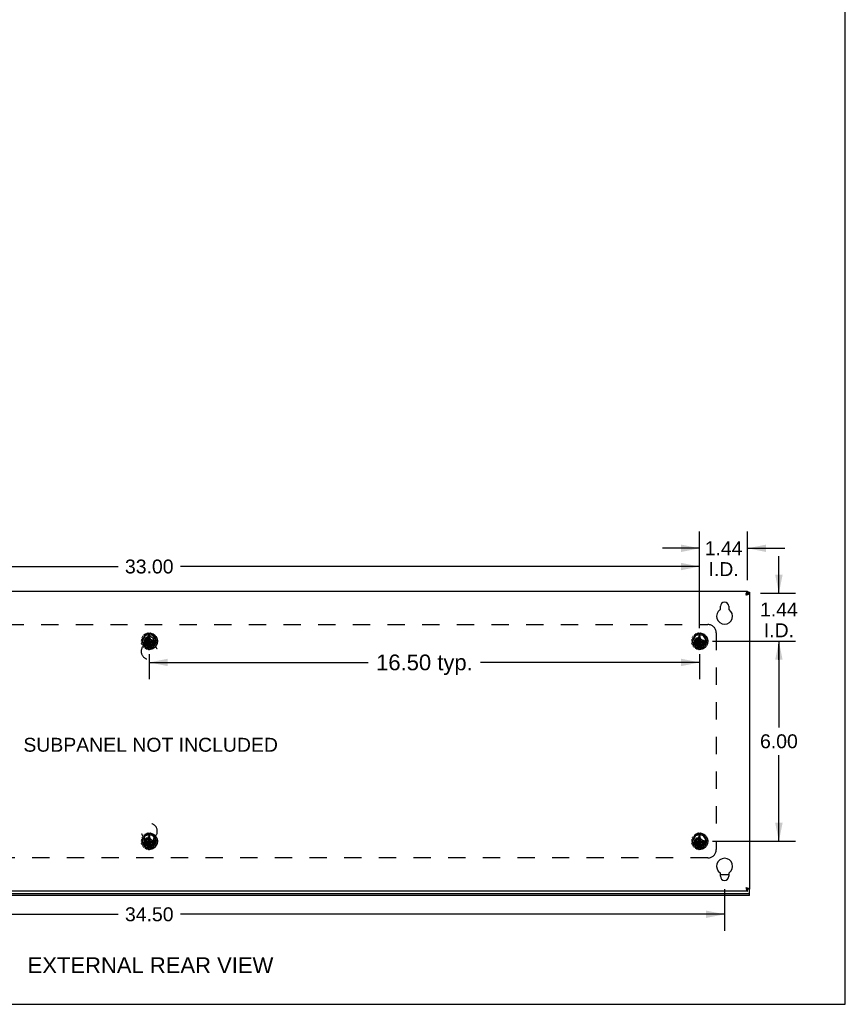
# Model space of a CAD drawing. Header units: inches. Extents: x 0 to 94.4, y 0 to 61.1.
# Tile 7 of 16: x 69.7 to 94.4, y 0 to 29.5. Entities that reach past the tile are written whole.
import ezdxf

# ---------------------------------------------------------------- set-up
doc = ezdxf.new("R2010")
doc.units = ezdxf.units.IN
doc.header["$LTSCALE"] = 5.194444
doc.header["$MEASUREMENT"] = 0
doc.linetypes.add('HIDDEN', pattern=[0.2, 0.1, -0.1])
doc.layers.get('0').update_dxf_attribs({"linetype": 'CONTINUOUS'})
for name, color, linetype in [('02___PRT_ALL_AXES', 7, 'CONTINUOUS'), ('06___PRT_ALL_SURFS', 7, 'CONTINUOUS'), ('DEFAULT_2', 8, 'HIDDEN'), ('DIMENSIONS', 7, 'CONTINUOUS')]:
    doc.layers.add(name, color=color, linetype=linetype)
doc.styles.get("Standard").update_dxf_attribs({"font": 'arial.ttf'})
doc.dimstyles.new('DIMSTYLE_1', dxfattribs={"dimtxt": 0.416667, "dimasz": 0.555556, "dimexe": 0.09, "dimexo": 0.07, "dimgap": 0.0375, "dimtad": 0, "dimtih": 1, "dimtoh": 1, "dimzin": 4, "dimdsep": 46, "dimtxsty": 'Standard', "dimblk": '_FILLED', "dimblk1": '_FILLED', "dimblk2": '_FILLED', "dimcen": 0.09, "dimazin": 1, "dimtfac": 1, "dimtdec": 3, "dimtofl": 0, "dimtmove": 0, "dimatfit": 3, "dimldrblk": '_FILLED', "dimfxl": 1, "dimtolj": 1, "dimtzin": 4, "dimarcsym": 0})
doc.dimstyles.new('DIMSTYLE_4', dxfattribs={"dimtxt": 0.472222, "dimasz": 0.555556, "dimexe": 0.09, "dimexo": 0.07, "dimgap": 0.0425, "dimtad": 0, "dimtih": 1, "dimtoh": 1, "dimzin": 4, "dimdsep": 46, "dimtxsty": 'Standard', "dimblk": '_FILLED', "dimblk1": '_FILLED', "dimblk2": '_FILLED', "dimcen": 0.09, "dimazin": 1, "dimtfac": 1, "dimtdec": 3, "dimtofl": 0, "dimtmove": 0, "dimatfit": 3, "dimldrblk": '_FILLED', "dimfxl": 1, "dimtolj": 1, "dimtzin": 4, "dimarcsym": 0})

# ---------------------------------------------------------------- blocks, each defined once
blk = doc.blocks.new('_FILLED')
at = {"color": 0, "linetype": 'ByBlock'}
blk.add_solid([(0, 0), (-1, 0.2), (-1, -0.2)], dxfattribs=at)
blk = doc.blocks.new('*D8')
at = {"layer": 'DIMENSIONS', "color": 2, "linetype": 'Continuous'}
for p, q in [((56.326, 3.454), (56.326, 2.201)), ((90.826, 3.454), (90.826, 2.201)), ((56.326, 2.701), (72.64, 2.701)), ((90.826, 2.701), (74.512, 2.701))]:
    blk.add_line(p, q, dxfattribs=at)
at = {"layer": 'DIMENSIONS', "color": 2, "linetype": 'Continuous', "xscale": 0.5555555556, "yscale": 0.5555555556, "zscale": 0.5555555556, "rotation": 180}
blk.add_blockref('_FILLED', (56.326, 2.701), dxfattribs=at)
at = {"layer": 'DIMENSIONS', "color": 2, "linetype": 'Continuous', "xscale": 0.5555555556, "yscale": 0.5555555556, "zscale": 0.5555555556}
blk.add_blockref('_FILLED', (90.826, 2.701), dxfattribs=at)
at = {"layer": 'DIMENSIONS', "color": 2, "linetype": 'Continuous', "insert": (73.576, 2.909), "char_height": 0.4167, "width": 1.45601, "attachment_point": 2, "line_spacing_factor": 0.9}
blk.add_mtext('34.50', dxfattribs=at)
blk = doc.blocks.new('*D15')
at = {"layer": 'DIMENSIONS', "color": 2, "linetype": 'Continuous'}
for p, q in [((57.076, 11.279), (57.076, 13.631)), ((90.076, 11.279), (90.076, 13.631)), ((57.076, 13.131), (72.64, 13.131)), ((90.076, 13.131), (74.512, 13.131))]:
    blk.add_line(p, q, dxfattribs=at)
at = {"layer": 'DIMENSIONS', "color": 2, "linetype": 'Continuous', "xscale": 0.5555555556, "yscale": 0.5555555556, "zscale": 0.5555555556, "rotation": 180}
blk.add_blockref('_FILLED', (57.076, 13.131), dxfattribs=at)
at = {"layer": 'DIMENSIONS', "color": 2, "linetype": 'Continuous', "xscale": 0.5555555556, "yscale": 0.5555555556, "zscale": 0.5555555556}
blk.add_blockref('_FILLED', (90.076, 13.131), dxfattribs=at)
at = {"layer": 'DIMENSIONS', "color": 2, "linetype": 'Continuous', "insert": (73.576, 13.34), "char_height": 0.4167, "width": 1.45601, "attachment_point": 2, "line_spacing_factor": 0.9}
blk.add_mtext('33.00', dxfattribs=at)
blk = doc.blocks.new('*D16')
at = {"layer": 'DIMENSIONS', "color": 2, "linetype": 'Continuous'}
for p, q in [((90.076, 11.279), (90.076, 14.178)), ((91.516, 12.719), (91.516, 14.178)), ((90.076, 13.678), (88.965, 13.678)), ((91.516, 13.678), (92.627, 13.678))]:
    blk.add_line(p, q, dxfattribs=at)
at = {"layer": 'DIMENSIONS', "color": 2, "linetype": 'Continuous', "xscale": 0.5555555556, "yscale": 0.5555555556, "zscale": 0.5555555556}
blk.add_blockref('_FILLED', (90.076, 13.678), dxfattribs=at)
at = {"layer": 'DIMENSIONS', "color": 2, "linetype": 'Continuous', "xscale": 0.5555555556, "yscale": 0.5555555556, "zscale": 0.5555555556, "rotation": 180}
blk.add_blockref('_FILLED', (91.516, 13.678), dxfattribs=at)
at = {"layer": 'DIMENSIONS', "color": 2, "linetype": 'Continuous', "insert": (90.796, 13.887), "char_height": 0.4167, "width": 1.13228, "attachment_point": 2, "line_spacing_factor": 0.9}
blk.add_mtext('1.44\\PI.D.', dxfattribs=at)
blk = doc.blocks.new('*D17')
at = {"layer": 'DIMENSIONS', "color": 2, "linetype": 'Continuous'}
for p, q in [((92.454, 12.33), (92.454, 13.441)), ((91.905, 12.33), (92.954, 12.33)), ((90.465, 10.89), (92.954, 10.89)), ((92.454, 10.89), (92.454, 10.334)), ((92.454, 10.334), (92.454, 10.801)), ((92.454, 10.801), (92.454, 9.779))]:
    blk.add_line(p, q, dxfattribs=at)
at = {"layer": 'DIMENSIONS', "color": 2, "linetype": 'Continuous', "xscale": 0.5555555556, "yscale": 0.5555555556, "zscale": 0.5555555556}
for p, rotation in [((92.454, 12.33), 270), ((92.454, 10.89), 90)]:
    blk.add_blockref('_FILLED', p, dxfattribs=dict(at, rotation=rotation))
at = {"layer": 'DIMENSIONS', "color": 2, "linetype": 'Continuous', "insert": (92.454, 12.051), "char_height": 0.4167, "width": 1.13228, "attachment_point": 2, "line_spacing_factor": 0.9}
blk.add_mtext('1.44\\PI.D.', dxfattribs=at)
blk = doc.blocks.new('*D18')
at = {"layer": 'DIMENSIONS', "color": 2, "linetype": 'Continuous'}
for p, q in [((90.465, 10.89), (92.954, 10.89)), ((92.454, 10.89), (92.454, 8.307)), ((92.454, 4.89), (92.454, 7.473)), ((90.465, 4.89), (92.954, 4.89))]:
    blk.add_line(p, q, dxfattribs=at)
at = {"layer": 'DIMENSIONS', "color": 2, "linetype": 'Continuous', "xscale": 0.5555555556, "yscale": 0.5555555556, "zscale": 0.5555555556}
for p, rotation in [((92.454, 10.89), 90), ((92.454, 4.89), 270)]:
    blk.add_blockref('_FILLED', p, dxfattribs=dict(at, rotation=rotation))
at = {"layer": 'DIMENSIONS', "color": 2, "linetype": 'Continuous', "insert": (92.454, 8.098), "char_height": 0.4167, "width": 1.13228, "attachment_point": 2, "line_spacing_factor": 0.9}
blk.add_mtext('6.00', dxfattribs=at)
blk = doc.blocks.new('*D19')
at = {"layer": 'DIMENSIONS', "color": 2, "linetype": 'Continuous'}
for p, q in [((73.576, 10.501), (73.576, 9.754)), ((90.076, 10.501), (90.076, 9.754)), ((73.576, 10.254), (80.142, 10.254)), ((90.076, 10.254), (83.509, 10.254))]:
    blk.add_line(p, q, dxfattribs=at)
at = {"layer": 'DIMENSIONS', "color": 2, "linetype": 'Continuous', "xscale": 0.5555555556, "yscale": 0.5555555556, "zscale": 0.5555555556, "rotation": 180}
blk.add_blockref('_FILLED', (73.576, 10.254), dxfattribs=at)
at = {"layer": 'DIMENSIONS', "color": 2, "linetype": 'Continuous', "xscale": 0.5555555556, "yscale": 0.5555555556, "zscale": 0.5555555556}
blk.add_blockref('_FILLED', (90.076, 10.254), dxfattribs=at)
at = {"layer": 'DIMENSIONS', "color": 2, "linetype": 'Continuous', "insert": (81.826, 10.491), "char_height": 0.4722, "width": 2.89477, "attachment_point": 2, "line_spacing_factor": 0.9}
blk.add_mtext('16.50 typ.', dxfattribs=at)

msp = doc.modelspace()

# ---------------------------------------------------------------- linework, layer by layer
at = {"color": 7, "linetype": 'Continuous'}
for p, q in [((94.444, 0), (94.444, 61.111)), ((91.464, 12.278), (91.47, 12.288)), ((91.484, 12.291), (91.493, 12.297)), ((91.493, 12.297), (91.501, 12.304)), ((91.501, 12.304), (91.507, 12.31)), ((91.515, 12.323), (91.516, 12.33)), ((91.516, 12.39), (91.516, 12.33)), ((91.516, 12.36), (91.576, 12.36)), ((91.576, 12.33), (91.516, 12.33)), ((91.58, 11.208), (91.576, 11.208)), ((91.58, 10.952), (91.576, 10.952)), ((91.58, 10.952), (91.58, 11.208)), ((90.701, 3.89), (90.951, 3.89)), ((55.576, 3.327), (91.576, 3.327)), ((91.464, 3.502), (91.47, 3.492)), ((91.484, 3.489), (91.493, 3.482)), ((91.493, 3.482), (91.501, 3.476)), ((91.501, 3.476), (91.507, 3.469)), ((91.515, 3.456), (91.516, 3.45)), ((91.576, 3.45), (91.516, 3.45)), ((91.516, 3.39), (91.516, 3.45)), ((91.576, 3.267), (91.576, 3.45)), ((0, 0), (94.444, 0))]:
    msp.add_line(p, q, dxfattribs=at)
at = {"color": 3, "linetype": 'Continuous'}
for p, q in [((55.636, 12.39), (91.516, 12.39)), ((91.464, 12.278), (91.468, 12.292)), ((91.464, 12.278), (91.478, 12.282)), ((91.468, 12.292), (91.473, 12.307)), ((91.473, 12.307), (91.477, 12.321)), ((91.477, 12.321), (91.481, 12.334)), ((91.481, 12.334), (91.486, 12.346)), ((91.507, 12.291), (91.52, 12.295)), ((91.52, 12.295), (91.532, 12.3)), ((91.576, 12.36), (91.576, 3.45)), ((90.701, 11.856), (90.701, 11.937)), ((90.951, 11.937), (90.951, 11.856)), ((90.701, 3.843), (90.701, 3.924)), ((90.951, 3.924), (90.951, 3.843)), ((91.576, 3.267), (55.576, 3.267)), ((91.516, 3.39), (55.636, 3.39)), ((91.464, 3.502), (91.478, 3.498)), ((91.464, 3.502), (91.468, 3.487)), ((91.468, 3.487), (91.473, 3.473)), ((91.473, 3.473), (91.477, 3.459)), ((91.477, 3.459), (91.481, 3.446)), ((91.481, 3.446), (91.486, 3.434)), ((91.507, 3.489), (91.52, 3.485)), ((91.52, 3.485), (91.532, 3.48))]:
    msp.add_line(p, q, dxfattribs=at)
at = {"color": 7, "linetype": 'Continuous'}
for points in [[(91.464, 12.278), (91.474, 12.284), (91.484, 12.291)], [(91.47, 12.288), (91.477, 12.298), (91.483, 12.307)], [(91.483, 12.307), (91.49, 12.315), (91.496, 12.321), (91.503, 12.326)], [(91.503, 12.326), (91.509, 12.329), (91.516, 12.33)], [(91.507, 12.31), (91.512, 12.317), (91.515, 12.323)], [(91.464, 3.502), (91.474, 3.495), (91.484, 3.489)], [(91.47, 3.492), (91.477, 3.482), (91.483, 3.473)], [(91.483, 3.473), (91.49, 3.465), (91.496, 3.459), (91.503, 3.454)], [(91.503, 3.454), (91.509, 3.451), (91.516, 3.45)], [(91.507, 3.469), (91.512, 3.463), (91.515, 3.456)]]:
    msp.add_lwpolyline(points, dxfattribs=at)
at = {"color": 3, "linetype": 'Continuous'}
for points in [[(91.478, 12.282), (91.493, 12.287), (91.507, 12.291)], [(91.486, 12.346), (91.49, 12.357), (91.494, 12.367), (91.499, 12.375), (91.503, 12.381), (91.507, 12.386), (91.512, 12.389), (91.516, 12.39)], [(91.532, 12.3), (91.543, 12.304), (91.553, 12.308), (91.561, 12.313), (91.567, 12.317), (91.572, 12.321), (91.575, 12.326), (91.576, 12.33)], [(91.478, 3.498), (91.493, 3.493), (91.507, 3.489)], [(91.486, 3.434), (91.49, 3.423), (91.494, 3.413), (91.499, 3.405), (91.503, 3.398), (91.507, 3.394), (91.512, 3.391), (91.516, 3.39)], [(91.532, 3.48), (91.543, 3.476), (91.553, 3.472), (91.561, 3.467), (91.567, 3.463), (91.572, 3.459), (91.575, 3.454), (91.576, 3.45)]]:
    msp.add_lwpolyline(points, dxfattribs=at)
for centre, radius, start, end in [((91.404, 12.278), 0.112, 18.8224, 25.8541), ((90.826, 11.64), 0.24, 123.8964, 56.1036), ((90.681, 11.856), 0.02, 303.8964, 360), ((90.826, 11.937), 0.125, 0, 180), ((90.971, 11.856), 0.02, 180, 236.1036), ((90.826, 4.14), 0.24, 303.8964, 236.1036), ((90.681, 3.924), 0.02, 0, 56.1036), ((90.826, 3.843), 0.125, 180, 360), ((90.971, 3.924), 0.02, 123.8964, 180), ((91.404, 3.502), 0.112, 334.1459, 341.1776)]:
    msp.add_arc(centre, radius, start, end, dxfattribs=at)
at = {"layer": '02___PRT_ALL_AXES', "color": 8, "linetype": 'HIDDEN'}
for p, q in [((73.435, 10.89), (73.435, 10.802)), ((73.716, 10.802), (73.716, 10.89)), ((73.435, 4.978), (73.435, 4.89)), ((73.716, 4.89), (73.716, 4.978))]:
    msp.add_line(p, q, dxfattribs=at)
for centre in [(90.076, 10.89), (90.076, 4.89)]:
    msp.add_circle(centre, 0.141, dxfattribs=at)
for centre, radius, start, end in [((73.576, 10.89), 0.141, 0, 180), ((73.576, 10.59), 0.242, 128.8172, 51.1828), ((73.405, 10.802), 0.03, 308.8172, 360), ((73.746, 10.802), 0.03, 180, 231.1828), ((73.576, 5.19), 0.242, 308.8172, 231.1828), ((73.405, 4.978), 0.03, 0, 51.1828), ((73.576, 4.89), 0.141, 180, 360), ((73.746, 4.978), 0.03, 128.8172, 180)]:
    msp.add_arc(centre, radius, start, end, dxfattribs=at)
at = {"layer": '06___PRT_ALL_SURFS', "color": 8, "linetype": 'HIDDEN'}
for p, q in [((73.468, 11.077), (73.359, 10.89)), ((73.684, 11.077), (73.468, 11.077)), ((73.792, 10.89), (73.684, 11.077)), ((89.968, 11.077), (89.859, 10.89)), ((90.184, 11.077), (89.968, 11.077)), ((90.292, 10.89), (90.184, 11.077)), ((73.359, 10.89), (73.468, 10.702)), ((73.468, 10.702), (73.684, 10.702)), ((73.684, 10.702), (73.792, 10.89)), ((89.859, 10.89), (89.968, 10.702)), ((89.968, 10.702), (90.184, 10.702)), ((90.184, 10.702), (90.292, 10.89)), ((73.468, 5.077), (73.359, 4.89)), ((73.684, 5.077), (73.468, 5.077)), ((73.792, 4.89), (73.684, 5.077)), ((89.968, 5.077), (89.859, 4.89)), ((90.184, 5.077), (89.968, 5.077)), ((90.292, 4.89), (90.184, 5.077)), ((73.359, 4.89), (73.468, 4.702)), ((73.684, 4.702), (73.792, 4.89)), ((89.859, 4.89), (89.968, 4.702)), ((90.184, 4.702), (90.292, 4.89)), ((73.468, 4.702), (73.684, 4.702)), ((89.968, 4.702), (90.184, 4.702))]:
    msp.add_line(p, q, dxfattribs=at)
for centre in [(73.576, 10.89), (90.076, 10.89), (73.576, 4.89), (90.076, 4.89)]:
    msp.add_circle(centre, 0.171, dxfattribs=at)
at = {"layer": 'DEFAULT_2', "color": 8, "linetype": 'HIDDEN'}
for p, q in [((56.826, 11.39), (90.326, 11.39)), ((73.343, 10.937), (73.372, 10.936)), ((73.384, 10.973), (73.36, 10.989)), ((73.382, 11.027), (73.408, 11.015)), ((73.382, 10.943), (73.388, 10.962)), ((73.434, 11.044), (73.419, 11.068)), ((73.42, 11.017), (73.433, 11.032)), ((73.455, 11.094), (73.473, 11.072)), ((73.526, 10.94), (73.471, 10.908)), ((73.485, 11.07), (73.503, 11.078)), ((73.509, 11.088), (73.505, 11.117)), ((73.558, 10.994), (73.526, 10.94)), ((73.526, 10.84), (73.626, 10.94)), ((73.526, 10.94), (73.626, 10.84)), ((73.548, 11.126), (73.556, 11.098)), ((73.558, 11.03), (73.558, 11.029)), ((73.558, 10.75), (73.594, 11.03)), ((73.594, 10.75), (73.558, 11.03)), ((73.558, 11.029), (73.558, 10.994)), ((73.558, 10.785), (73.594, 10.994)), ((73.594, 10.785), (73.558, 10.994)), ((73.566, 11.091), (73.586, 11.091)), ((73.594, 11.029), (73.594, 11.03)), ((73.594, 10.994), (73.594, 11.029)), ((73.626, 10.94), (73.594, 10.994)), ((73.596, 11.098), (73.604, 11.126)), ((73.68, 10.908), (73.626, 10.94)), ((73.647, 11.117), (73.643, 11.088)), ((73.649, 11.078), (73.667, 11.07)), ((73.679, 11.072), (73.697, 11.094)), ((73.733, 11.068), (73.718, 11.044)), ((73.719, 11.032), (73.732, 11.017)), ((73.744, 11.015), (73.77, 11.027)), ((73.764, 10.962), (73.77, 10.943)), ((73.792, 10.989), (73.768, 10.973)), ((73.78, 10.936), (73.809, 10.937)), ((89.843, 10.937), (89.872, 10.936)), ((89.884, 10.973), (89.86, 10.989)), ((89.882, 11.027), (89.908, 11.015)), ((89.882, 10.943), (89.888, 10.962)), ((89.934, 11.044), (89.919, 11.068)), ((89.92, 11.017), (89.933, 11.032)), ((89.955, 11.094), (89.973, 11.072)), ((90.026, 10.94), (89.971, 10.908)), ((89.985, 11.07), (90.003, 11.078)), ((90.009, 11.088), (90.005, 11.117)), ((90.058, 10.994), (90.026, 10.94)), ((90.026, 10.84), (90.126, 10.94)), ((90.026, 10.94), (90.126, 10.84)), ((90.048, 11.126), (90.056, 11.098)), ((90.058, 10.75), (90.094, 11.03)), ((90.058, 11.03), (90.058, 11.029)), ((90.094, 10.75), (90.058, 11.03)), ((90.058, 11.029), (90.058, 10.994)), ((90.058, 10.785), (90.094, 10.994)), ((90.094, 10.785), (90.058, 10.994)), ((90.066, 11.091), (90.086, 11.091)), ((90.094, 11.029), (90.094, 11.03)), ((90.094, 10.994), (90.094, 11.029)), ((90.126, 10.94), (90.094, 10.994)), ((90.096, 11.098), (90.104, 11.126)), ((90.18, 10.908), (90.126, 10.94)), ((90.147, 11.117), (90.143, 11.088)), ((90.149, 11.078), (90.167, 11.07)), ((90.179, 11.072), (90.197, 11.094)), ((90.233, 11.068), (90.218, 11.044)), ((90.219, 11.032), (90.232, 11.017)), ((90.244, 11.015), (90.27, 11.027)), ((90.264, 10.962), (90.27, 10.943)), ((90.292, 10.989), (90.268, 10.973)), ((90.28, 10.936), (90.309, 10.937)), ((90.576, 11.14), (90.576, 4.64)), ((73.367, 10.888), (73.339, 10.893)), ((73.344, 10.838), (73.371, 10.849)), ((73.386, 10.803), (73.358, 10.796)), ((73.377, 10.859), (73.375, 10.879)), ((73.385, 10.748), (73.405, 10.769)), ((73.407, 10.781), (73.397, 10.798)), ((73.438, 10.733), (73.415, 10.715)), ((73.436, 10.872), (73.716, 10.908)), ((73.437, 10.908), (73.436, 10.908)), ((73.436, 10.908), (73.716, 10.872)), ((73.436, 10.872), (73.437, 10.872)), ((73.471, 10.908), (73.437, 10.908)), ((73.437, 10.872), (73.471, 10.872)), ((73.466, 10.721), (73.45, 10.733)), ((73.46, 10.683), (73.469, 10.71)), ((73.471, 10.872), (73.68, 10.908)), ((73.471, 10.908), (73.68, 10.872)), ((73.471, 10.872), (73.526, 10.84)), ((73.513, 10.69), (73.5, 10.665)), ((73.544, 10.691), (73.524, 10.695)), ((73.526, 10.84), (73.558, 10.785)), ((73.554, 10.654), (73.552, 10.682)), ((73.558, 10.785), (73.558, 10.751)), ((73.558, 10.751), (73.558, 10.75)), ((73.594, 10.785), (73.626, 10.84)), ((73.594, 10.751), (73.594, 10.785)), ((73.594, 10.75), (73.594, 10.751)), ((73.6, 10.682), (73.598, 10.654)), ((73.627, 10.695), (73.608, 10.691)), ((73.626, 10.84), (73.68, 10.872)), ((73.652, 10.665), (73.638, 10.69)), ((73.715, 10.908), (73.68, 10.908)), ((73.68, 10.872), (73.715, 10.872)), ((73.682, 10.71), (73.692, 10.683)), ((73.702, 10.733), (73.686, 10.721)), ((73.737, 10.715), (73.714, 10.733)), ((73.716, 10.908), (73.715, 10.908)), ((73.715, 10.872), (73.716, 10.872)), ((73.755, 10.798), (73.745, 10.781)), ((73.746, 10.769), (73.766, 10.748)), ((73.794, 10.796), (73.766, 10.803)), ((73.777, 10.879), (73.775, 10.859)), ((73.781, 10.849), (73.808, 10.838)), ((73.813, 10.893), (73.785, 10.888)), ((89.867, 10.888), (89.839, 10.893)), ((89.844, 10.838), (89.871, 10.849)), ((89.886, 10.803), (89.858, 10.796)), ((89.877, 10.859), (89.875, 10.879)), ((89.885, 10.748), (89.905, 10.769)), ((89.907, 10.781), (89.897, 10.798)), ((89.938, 10.733), (89.915, 10.715)), ((89.936, 10.872), (90.216, 10.908)), ((89.937, 10.908), (89.936, 10.908)), ((89.936, 10.908), (90.216, 10.872)), ((89.936, 10.872), (89.937, 10.872)), ((89.971, 10.908), (89.937, 10.908)), ((89.937, 10.872), (89.971, 10.872)), ((89.966, 10.721), (89.95, 10.733)), ((89.96, 10.683), (89.969, 10.71)), ((89.971, 10.872), (90.18, 10.908)), ((89.971, 10.908), (90.18, 10.872)), ((89.971, 10.872), (90.026, 10.84)), ((90.013, 10.69), (90, 10.665)), ((90.044, 10.691), (90.024, 10.695)), ((90.026, 10.84), (90.058, 10.785)), ((90.054, 10.654), (90.052, 10.682)), ((90.058, 10.785), (90.058, 10.751)), ((90.058, 10.751), (90.058, 10.75)), ((90.094, 10.785), (90.126, 10.84)), ((90.094, 10.751), (90.094, 10.785)), ((90.094, 10.75), (90.094, 10.751)), ((90.1, 10.682), (90.098, 10.654)), ((90.127, 10.695), (90.108, 10.691)), ((90.126, 10.84), (90.18, 10.872)), ((90.152, 10.665), (90.138, 10.69)), ((90.215, 10.908), (90.18, 10.908)), ((90.18, 10.872), (90.215, 10.872)), ((90.182, 10.71), (90.192, 10.683)), ((90.202, 10.733), (90.186, 10.721)), ((90.237, 10.715), (90.214, 10.733)), ((90.216, 10.908), (90.215, 10.908)), ((90.215, 10.872), (90.216, 10.872)), ((90.255, 10.798), (90.245, 10.781)), ((90.246, 10.769), (90.266, 10.748)), ((90.294, 10.796), (90.266, 10.803)), ((90.277, 10.879), (90.275, 10.859)), ((90.281, 10.849), (90.308, 10.838)), ((90.313, 10.893), (90.285, 10.888)), ((73.382, 5.027), (73.408, 5.015)), ((73.434, 5.044), (73.419, 5.068)), ((73.42, 5.017), (73.433, 5.032)), ((73.455, 5.094), (73.473, 5.072)), ((73.485, 5.07), (73.503, 5.078)), ((73.509, 5.088), (73.505, 5.117)), ((73.548, 5.126), (73.556, 5.098)), ((73.558, 5.03), (73.558, 5.029)), ((73.594, 4.75), (73.558, 5.03)), ((73.558, 4.75), (73.594, 5.03)), ((73.558, 5.029), (73.558, 4.994)), ((73.566, 5.091), (73.586, 5.091)), ((73.594, 5.029), (73.594, 5.03)), ((73.594, 4.994), (73.594, 5.029)), ((73.596, 5.098), (73.604, 5.126)), ((73.647, 5.117), (73.643, 5.088)), ((73.649, 5.078), (73.667, 5.07)), ((73.679, 5.072), (73.697, 5.094)), ((73.733, 5.068), (73.718, 5.044)), ((73.719, 5.032), (73.732, 5.017)), ((73.744, 5.015), (73.77, 5.027)), ((89.882, 5.027), (89.908, 5.015)), ((89.934, 5.044), (89.919, 5.068)), ((89.92, 5.017), (89.933, 5.032)), ((89.955, 5.094), (89.973, 5.072)), ((89.985, 5.07), (90.003, 5.078)), ((90.009, 5.088), (90.005, 5.117)), ((90.048, 5.126), (90.056, 5.098)), ((90.094, 4.75), (90.058, 5.03)), ((90.058, 5.03), (90.058, 5.029)), ((90.058, 4.75), (90.094, 5.03)), ((90.058, 5.029), (90.058, 4.994)), ((90.066, 5.091), (90.086, 5.091)), ((90.094, 5.029), (90.094, 5.03)), ((90.094, 4.994), (90.094, 5.029)), ((90.096, 5.098), (90.104, 5.126)), ((90.147, 5.117), (90.143, 5.088)), ((90.149, 5.078), (90.167, 5.07)), ((90.179, 5.072), (90.197, 5.094)), ((90.233, 5.068), (90.218, 5.044)), ((90.219, 5.032), (90.232, 5.017)), ((90.244, 5.015), (90.27, 5.027)), ((73.367, 4.888), (73.339, 4.893)), ((73.343, 4.937), (73.372, 4.936)), ((73.344, 4.838), (73.371, 4.849)), ((73.386, 4.803), (73.358, 4.796)), ((73.384, 4.973), (73.36, 4.989)), ((73.377, 4.859), (73.375, 4.879)), ((73.382, 4.943), (73.388, 4.962)), ((73.385, 4.748), (73.405, 4.769)), ((73.407, 4.781), (73.397, 4.798)), ((73.438, 4.733), (73.415, 4.715)), ((73.436, 4.872), (73.716, 4.908)), ((73.437, 4.908), (73.436, 4.908)), ((73.436, 4.908), (73.716, 4.872)), ((73.436, 4.872), (73.437, 4.872)), ((73.471, 4.908), (73.437, 4.908)), ((73.437, 4.872), (73.471, 4.872)), ((73.466, 4.721), (73.45, 4.733)), ((73.526, 4.94), (73.471, 4.908)), ((73.471, 4.872), (73.68, 4.908)), ((73.471, 4.908), (73.68, 4.872)), ((73.471, 4.872), (73.526, 4.84)), ((73.558, 4.994), (73.526, 4.94)), ((73.526, 4.94), (73.626, 4.84)), ((73.526, 4.84), (73.626, 4.94)), ((73.526, 4.84), (73.558, 4.785)), ((73.594, 4.785), (73.558, 4.994)), ((73.558, 4.785), (73.594, 4.994)), ((73.558, 4.785), (73.558, 4.751)), ((73.558, 4.751), (73.558, 4.75)), ((73.626, 4.94), (73.594, 4.994)), ((73.594, 4.785), (73.626, 4.84)), ((73.594, 4.751), (73.594, 4.785)), ((73.594, 4.75), (73.594, 4.751)), ((73.68, 4.908), (73.626, 4.94)), ((73.626, 4.84), (73.68, 4.872)), ((73.715, 4.908), (73.68, 4.908)), ((73.68, 4.872), (73.715, 4.872)), ((73.702, 4.733), (73.686, 4.721)), ((73.737, 4.715), (73.714, 4.733)), ((73.716, 4.908), (73.715, 4.908)), ((73.715, 4.872), (73.716, 4.872)), ((73.755, 4.798), (73.745, 4.781)), ((73.746, 4.769), (73.766, 4.748)), ((73.764, 4.962), (73.77, 4.943)), ((73.794, 4.796), (73.766, 4.803)), ((73.792, 4.989), (73.768, 4.973)), ((73.777, 4.879), (73.775, 4.859)), ((73.78, 4.936), (73.809, 4.937)), ((73.781, 4.849), (73.808, 4.838)), ((73.813, 4.893), (73.785, 4.888)), ((89.867, 4.888), (89.839, 4.893)), ((89.843, 4.937), (89.872, 4.936)), ((89.844, 4.838), (89.871, 4.849)), ((89.886, 4.803), (89.858, 4.796)), ((89.884, 4.973), (89.86, 4.989)), ((89.877, 4.859), (89.875, 4.879)), ((89.882, 4.943), (89.888, 4.962)), ((89.885, 4.748), (89.905, 4.769)), ((89.907, 4.781), (89.897, 4.798)), ((89.938, 4.733), (89.915, 4.715)), ((89.936, 4.872), (90.216, 4.908)), ((89.937, 4.908), (89.936, 4.908)), ((89.936, 4.908), (90.216, 4.872)), ((89.936, 4.872), (89.937, 4.872)), ((89.971, 4.908), (89.937, 4.908)), ((89.937, 4.872), (89.971, 4.872)), ((89.966, 4.721), (89.95, 4.733)), ((90.026, 4.94), (89.971, 4.908)), ((89.971, 4.872), (90.18, 4.908)), ((89.971, 4.908), (90.18, 4.872)), ((89.971, 4.872), (90.026, 4.84)), ((90.058, 4.994), (90.026, 4.94)), ((90.026, 4.94), (90.126, 4.84)), ((90.026, 4.84), (90.126, 4.94)), ((90.026, 4.84), (90.058, 4.785)), ((90.058, 4.994), (90.094, 4.785)), ((90.058, 4.785), (90.094, 4.994)), ((90.058, 4.785), (90.058, 4.751)), ((90.058, 4.751), (90.058, 4.75)), ((90.126, 4.94), (90.094, 4.994)), ((90.094, 4.785), (90.126, 4.84)), ((90.094, 4.751), (90.094, 4.785)), ((90.094, 4.75), (90.094, 4.751)), ((90.18, 4.908), (90.126, 4.94)), ((90.126, 4.84), (90.18, 4.872)), ((90.215, 4.908), (90.18, 4.908)), ((90.18, 4.872), (90.215, 4.872)), ((90.202, 4.733), (90.186, 4.721)), ((90.237, 4.715), (90.214, 4.733)), ((90.216, 4.908), (90.215, 4.908)), ((90.215, 4.872), (90.216, 4.872)), ((90.255, 4.798), (90.245, 4.781)), ((90.246, 4.769), (90.266, 4.748)), ((90.264, 4.962), (90.27, 4.943)), ((90.294, 4.796), (90.266, 4.803)), ((90.292, 4.989), (90.268, 4.973)), ((90.277, 4.879), (90.275, 4.859)), ((90.28, 4.936), (90.309, 4.937)), ((90.281, 4.849), (90.308, 4.838)), ((90.313, 4.893), (90.285, 4.888)), ((73.46, 4.683), (73.469, 4.71)), ((73.513, 4.69), (73.5, 4.665)), ((73.544, 4.691), (73.524, 4.695)), ((73.554, 4.654), (73.552, 4.682)), ((73.6, 4.682), (73.598, 4.654)), ((73.627, 4.695), (73.608, 4.691)), ((73.652, 4.665), (73.638, 4.69)), ((73.682, 4.71), (73.692, 4.683)), ((89.96, 4.683), (89.969, 4.71)), ((90.013, 4.69), (90, 4.665)), ((90.044, 4.691), (90.024, 4.695)), ((90.054, 4.654), (90.052, 4.682)), ((90.1, 4.682), (90.098, 4.654)), ((90.127, 4.695), (90.108, 4.691)), ((90.152, 4.665), (90.138, 4.69)), ((90.182, 4.71), (90.192, 4.683)), ((90.326, 4.39), (56.826, 4.39))]:
    msp.add_line(p, q, dxfattribs=at)
for points in [[(73.594, 11.03), (73.588, 11.03), (73.582, 11.03), (73.576, 11.03), (73.57, 11.03), (73.564, 11.03), (73.558, 11.03)], [(90.094, 11.03), (90.088, 11.03), (90.082, 11.03), (90.076, 11.03), (90.07, 11.03), (90.064, 11.03), (90.058, 11.03)], [(73.436, 10.908), (73.436, 10.905), (73.436, 10.902), (73.436, 10.899), (73.435, 10.896), (73.435, 10.893), (73.435, 10.89)], [(73.435, 10.89), (73.435, 10.887), (73.435, 10.884), (73.436, 10.881), (73.436, 10.878), (73.436, 10.875), (73.436, 10.872)], [(73.558, 10.75), (73.564, 10.75), (73.57, 10.749), (73.576, 10.749), (73.582, 10.749), (73.588, 10.75), (73.594, 10.75)], [(73.716, 10.89), (73.716, 10.893), (73.716, 10.896), (73.716, 10.899), (73.716, 10.902), (73.716, 10.905), (73.716, 10.908)], [(73.716, 10.872), (73.716, 10.875), (73.716, 10.878), (73.716, 10.881), (73.716, 10.884), (73.716, 10.887), (73.716, 10.89)], [(89.936, 10.908), (89.936, 10.905), (89.936, 10.902), (89.936, 10.899), (89.935, 10.896), (89.935, 10.893), (89.935, 10.89)], [(89.935, 10.89), (89.935, 10.887), (89.935, 10.884), (89.936, 10.881), (89.936, 10.878), (89.936, 10.875), (89.936, 10.872)], [(90.058, 10.75), (90.064, 10.75), (90.07, 10.749), (90.076, 10.749), (90.082, 10.749), (90.088, 10.75), (90.094, 10.75)], [(90.216, 10.89), (90.216, 10.893), (90.216, 10.896), (90.216, 10.899), (90.216, 10.902), (90.216, 10.905), (90.216, 10.908)], [(90.216, 10.872), (90.216, 10.875), (90.216, 10.878), (90.216, 10.881), (90.216, 10.884), (90.216, 10.887), (90.216, 10.89)], [(73.594, 5.03), (73.588, 5.03), (73.582, 5.03), (73.576, 5.03), (73.57, 5.03), (73.564, 5.03), (73.558, 5.03)], [(90.094, 5.03), (90.088, 5.03), (90.082, 5.03), (90.076, 5.03), (90.07, 5.03), (90.064, 5.03), (90.058, 5.03)], [(73.436, 4.908), (73.436, 4.905), (73.436, 4.902), (73.436, 4.899), (73.435, 4.896), (73.435, 4.893), (73.435, 4.89)], [(73.435, 4.89), (73.435, 4.887), (73.435, 4.884), (73.436, 4.881), (73.436, 4.878), (73.436, 4.875), (73.436, 4.872)], [(73.558, 4.75), (73.564, 4.75), (73.57, 4.749), (73.576, 4.749), (73.582, 4.749), (73.588, 4.75), (73.594, 4.75)], [(73.716, 4.89), (73.716, 4.893), (73.716, 4.896), (73.716, 4.899), (73.716, 4.902), (73.716, 4.905), (73.716, 4.908)], [(73.716, 4.872), (73.716, 4.875), (73.716, 4.878), (73.716, 4.881), (73.716, 4.884), (73.716, 4.887), (73.716, 4.89)], [(89.936, 4.908), (89.936, 4.905), (89.936, 4.902), (89.936, 4.899), (89.935, 4.896), (89.935, 4.893), (89.935, 4.89)], [(89.935, 4.89), (89.935, 4.887), (89.935, 4.884), (89.936, 4.881), (89.936, 4.878), (89.936, 4.875), (89.936, 4.872)], [(90.058, 4.75), (90.064, 4.75), (90.07, 4.749), (90.076, 4.749), (90.082, 4.749), (90.088, 4.75), (90.094, 4.75)], [(90.216, 4.89), (90.216, 4.893), (90.216, 4.896), (90.216, 4.899), (90.216, 4.902), (90.216, 4.905), (90.216, 4.908)], [(90.216, 4.872), (90.216, 4.875), (90.216, 4.878), (90.216, 4.881), (90.216, 4.884), (90.216, 4.887), (90.216, 4.89)]]:
    msp.add_lwpolyline(points, dxfattribs=at)
for centre, radius in [((73.576, 10.89), 0.246), ((73.576, 10.89), 0.143), ((73.576, 10.89), 0.135), ((73.576, 10.89), 0.128), ((73.576, 10.89), 0.125), ((73.576, 10.89), 0.124), ((73.576, 10.89), 0.114), ((90.076, 10.89), 0.246), ((90.076, 10.89), 0.143), ((90.076, 10.89), 0.135), ((90.076, 10.89), 0.128), ((90.076, 10.89), 0.125), ((90.076, 10.89), 0.124), ((90.076, 10.89), 0.114), ((73.576, 4.89), 0.246), ((73.576, 4.89), 0.143), ((73.576, 4.89), 0.135), ((90.076, 4.89), 0.246), ((90.076, 4.89), 0.143), ((90.076, 4.89), 0.135), ((73.576, 4.89), 0.128), ((73.576, 4.89), 0.125), ((73.576, 4.89), 0.124), ((73.576, 4.89), 0.114), ((90.076, 4.89), 0.128), ((90.076, 4.89), 0.125), ((90.076, 4.89), 0.124), ((90.076, 4.89), 0.114)]:
    msp.add_circle(centre, radius, dxfattribs=at)
for centre, radius, start, end in [((90.326, 11.14), 0.25, 0, 90), ((73.343, 10.927), 0.01, 88.1507, 171.0674), ((73.366, 10.997), 0.01, 152.9326, 235.8493), ((73.378, 11.018), 0.01, 64.1507, 147.0674), ((73.372, 10.946), 0.01, 268.1507, 342), ((73.378, 10.965), 0.01, 342, 55.8493), ((73.412, 11.024), 0.01, 244.1507, 318), ((73.428, 11.074), 0.01, 128.9326, 211.8493), ((73.426, 11.039), 0.01, 318, 31.8493), ((73.447, 11.088), 0.01, 40.1507, 123.0674), ((73.481, 11.079), 0.01, 220.1507, 294), ((73.499, 11.087), 0.01, 294, 7.8493), ((73.515, 11.118), 0.01, 104.9326, 187.8493), ((73.539, 11.123), 0.01, 16.1507, 99.0674), ((73.566, 11.101), 0.01, 196.1507, 270), ((73.586, 11.101), 0.01, 270, 343.8493), ((73.613, 11.123), 0.01, 80.9326, 163.8493), ((73.637, 11.118), 0.01, 352.1507, 75.0674), ((73.653, 11.087), 0.01, 172.1507, 246), ((73.671, 11.079), 0.01, 246, 319.8493), ((73.705, 11.088), 0.01, 56.9326, 139.8493), ((73.726, 11.039), 0.01, 148.1507, 222), ((73.724, 11.074), 0.01, 328.1507, 51.0674), ((73.739, 11.024), 0.01, 222, 295.8493), ((73.774, 10.965), 0.01, 124.1507, 198), ((73.774, 11.018), 0.01, 32.9326, 115.8493), ((73.78, 10.946), 0.01, 198, 271.8493), ((73.786, 10.997), 0.01, 304.1507, 27.0674), ((73.809, 10.927), 0.01, 8.9326, 91.8493), ((89.843, 10.927), 0.01, 88.1507, 171.0674), ((89.866, 10.997), 0.01, 152.9326, 235.8493), ((89.878, 11.018), 0.01, 64.1507, 147.0674), ((89.872, 10.946), 0.01, 268.1507, 342), ((89.878, 10.965), 0.01, 342, 55.8493), ((89.912, 11.024), 0.01, 244.1507, 318), ((89.928, 11.074), 0.01, 128.9326, 211.8493), ((89.926, 11.039), 0.01, 318, 31.8493), ((89.947, 11.088), 0.01, 40.1507, 123.0674), ((89.981, 11.079), 0.01, 220.1507, 294), ((89.999, 11.087), 0.01, 294, 7.8493), ((90.015, 11.118), 0.01, 104.9326, 187.8493), ((90.039, 11.123), 0.01, 16.1507, 99.0674), ((90.066, 11.101), 0.01, 196.1507, 270), ((90.086, 11.101), 0.01, 270, 343.8493), ((90.113, 11.123), 0.01, 80.9326, 163.8493), ((90.137, 11.118), 0.01, 352.1507, 75.0674), ((90.153, 11.087), 0.01, 172.1507, 246), ((90.171, 11.079), 0.01, 246, 319.8493), ((90.205, 11.088), 0.01, 56.9326, 139.8493), ((90.226, 11.039), 0.01, 148.1507, 222), ((90.224, 11.074), 0.01, 328.1507, 51.0674), ((90.239, 11.024), 0.01, 222, 295.8493), ((90.274, 10.965), 0.01, 124.1507, 198), ((90.274, 11.018), 0.01, 32.9326, 115.8493), ((90.28, 10.946), 0.01, 198, 271.8493), ((90.286, 10.997), 0.01, 304.1507, 27.0674), ((90.309, 10.927), 0.01, 8.9326, 91.8493), ((73.34, 10.903), 0.01, 176.9326, 259.8493), ((73.348, 10.829), 0.01, 112.1507, 195.0674), ((73.356, 10.806), 0.01, 200.9326, 283.8493), ((73.365, 10.878), 0.01, 6, 79.8493), ((73.367, 10.858), 0.01, 292.1507, 6), ((73.393, 10.741), 0.01, 136.1507, 219.0674), ((73.388, 10.793), 0.01, 30, 103.8493), ((73.409, 10.723), 0.01, 224.9326, 307.8493), ((73.398, 10.776), 0.01, 316.1507, 30), ((73.444, 10.725), 0.01, 54, 127.8493), ((73.469, 10.68), 0.01, 160.1507, 243.0674), ((73.46, 10.713), 0.01, 340.1507, 54), ((73.491, 10.67), 0.01, 248.9326, 331.8493), ((73.522, 10.686), 0.01, 78, 151.8493), ((73.542, 10.681), 0.01, 4.1507, 78), ((73.564, 10.654), 0.01, 184.1507, 267.0674), ((73.588, 10.654), 0.01, 272.9326, 355.8493), ((73.61, 10.681), 0.01, 102, 175.8493), ((73.63, 10.686), 0.01, 28.1507, 102), ((73.661, 10.67), 0.01, 208.1507, 291.0674), ((73.692, 10.713), 0.01, 126, 199.8493), ((73.683, 10.68), 0.01, 296.9326, 19.8493), ((73.708, 10.725), 0.01, 52.1507, 126), ((73.743, 10.723), 0.01, 232.1507, 315.0674), ((73.754, 10.776), 0.01, 150, 223.8493), ((73.764, 10.793), 0.01, 76.1507, 150), ((73.759, 10.741), 0.01, 320.9326, 43.8493), ((73.785, 10.858), 0.01, 174, 247.8493), ((73.787, 10.878), 0.01, 100.1507, 174), ((73.796, 10.806), 0.01, 256.1507, 339.0674), ((73.804, 10.829), 0.01, 344.9326, 67.8493), ((73.812, 10.903), 0.01, 280.1507, 3.0674), ((89.84, 10.903), 0.01, 176.9326, 259.8493), ((89.848, 10.829), 0.01, 112.1507, 195.0674), ((89.856, 10.806), 0.01, 200.9326, 283.8493), ((89.865, 10.878), 0.01, 6, 79.8493), ((89.867, 10.858), 0.01, 292.1507, 6), ((89.893, 10.741), 0.01, 136.1507, 219.0674), ((89.888, 10.793), 0.01, 30, 103.8493), ((89.909, 10.723), 0.01, 224.9326, 307.8493), ((89.898, 10.776), 0.01, 316.1507, 30), ((89.944, 10.725), 0.01, 54, 127.8493), ((89.969, 10.68), 0.01, 160.1507, 243.0674), ((89.96, 10.713), 0.01, 340.1507, 54), ((89.991, 10.67), 0.01, 248.9326, 331.8493), ((90.022, 10.686), 0.01, 78, 151.8493), ((90.042, 10.681), 0.01, 4.1507, 78), ((90.064, 10.654), 0.01, 184.1507, 267.0674), ((90.088, 10.654), 0.01, 272.9326, 355.8493), ((90.11, 10.681), 0.01, 102, 175.8493), ((90.13, 10.686), 0.01, 28.1507, 102), ((90.161, 10.67), 0.01, 208.1507, 291.0674), ((90.192, 10.713), 0.01, 126, 199.8493), ((90.183, 10.68), 0.01, 296.9326, 19.8493), ((90.208, 10.725), 0.01, 52.1507, 126), ((90.243, 10.723), 0.01, 232.1507, 315.0674), ((90.254, 10.776), 0.01, 150, 223.8493), ((90.264, 10.793), 0.01, 76.1507, 150), ((90.259, 10.741), 0.01, 320.9326, 43.8493), ((90.285, 10.858), 0.01, 174, 247.8493), ((90.287, 10.878), 0.01, 100.1507, 174), ((90.296, 10.806), 0.01, 256.1507, 339.0674), ((90.304, 10.829), 0.01, 344.9326, 67.8493), ((90.312, 10.903), 0.01, 280.1507, 3.0674), ((73.378, 5.018), 0.01, 64.1507, 147.0674), ((73.428, 5.074), 0.01, 128.9326, 211.8493), ((73.426, 5.039), 0.01, 318, 31.8493), ((73.447, 5.088), 0.01, 40.1507, 123.0674), ((73.481, 5.079), 0.01, 220.1507, 294), ((73.499, 5.087), 0.01, 294, 7.8493), ((73.515, 5.118), 0.01, 104.9326, 187.8493), ((73.539, 5.123), 0.01, 16.1507, 99.0674), ((73.566, 5.101), 0.01, 196.1507, 270), ((73.586, 5.101), 0.01, 270, 343.8493), ((73.613, 5.123), 0.01, 80.9326, 163.8493), ((73.637, 5.118), 0.01, 352.1507, 75.0674), ((73.653, 5.087), 0.01, 172.1507, 246), ((73.671, 5.079), 0.01, 246, 319.8493), ((73.705, 5.088), 0.01, 56.9326, 139.8493), ((73.726, 5.039), 0.01, 148.1507, 222), ((73.724, 5.074), 0.01, 328.1507, 51.0674), ((73.774, 5.018), 0.01, 32.9326, 115.8493), ((89.878, 5.018), 0.01, 64.1507, 147.0674), ((89.928, 5.074), 0.01, 128.9326, 211.8493), ((89.926, 5.039), 0.01, 318, 31.8493), ((89.947, 5.088), 0.01, 40.1507, 123.0674), ((89.981, 5.079), 0.01, 220.1507, 294), ((89.999, 5.087), 0.01, 294, 7.8493), ((90.015, 5.118), 0.01, 104.9326, 187.8493), ((90.039, 5.123), 0.01, 16.1507, 99.0674), ((90.066, 5.101), 0.01, 196.1507, 270), ((90.086, 5.101), 0.01, 270, 343.8493), ((90.113, 5.123), 0.01, 80.9326, 163.8493), ((90.137, 5.118), 0.01, 352.1507, 75.0674), ((90.153, 5.087), 0.01, 172.1507, 246), ((90.171, 5.079), 0.01, 246, 319.8493), ((90.205, 5.088), 0.01, 56.9326, 139.8493), ((90.226, 5.039), 0.01, 148.1507, 222), ((90.224, 5.074), 0.01, 328.1507, 51.0674), ((90.274, 5.018), 0.01, 32.9326, 115.8493), ((73.34, 4.903), 0.01, 176.9326, 259.8493), ((73.343, 4.927), 0.01, 88.1507, 171.0674), ((73.348, 4.829), 0.01, 112.1507, 195.0674), ((73.356, 4.806), 0.01, 200.9326, 283.8493), ((73.366, 4.997), 0.01, 152.9326, 235.8493), ((73.365, 4.878), 0.01, 6, 79.8493), ((73.367, 4.858), 0.01, 292.1507, 6), ((73.372, 4.946), 0.01, 268.1507, 342), ((73.393, 4.741), 0.01, 136.1507, 219.0674), ((73.378, 4.965), 0.01, 342, 55.8493), ((73.388, 4.793), 0.01, 30, 103.8493), ((73.398, 4.776), 0.01, 316.1507, 30), ((73.412, 5.024), 0.01, 244.1507, 318), ((73.444, 4.725), 0.01, 54, 127.8493), ((73.708, 4.725), 0.01, 52.1507, 126), ((73.739, 5.024), 0.01, 222, 295.8493), ((73.754, 4.776), 0.01, 150, 223.8493), ((73.764, 4.793), 0.01, 76.1507, 150), ((73.774, 4.965), 0.01, 124.1507, 198), ((73.759, 4.741), 0.01, 320.9326, 43.8493), ((73.78, 4.946), 0.01, 198, 271.8493), ((73.785, 4.858), 0.01, 174, 247.8493), ((73.787, 4.878), 0.01, 100.1507, 174), ((73.786, 4.997), 0.01, 304.1507, 27.0674), ((73.796, 4.806), 0.01, 256.1507, 339.0674), ((73.804, 4.829), 0.01, 344.9326, 67.8493), ((73.809, 4.927), 0.01, 8.9326, 91.8493), ((73.812, 4.903), 0.01, 280.1507, 3.0674), ((89.84, 4.903), 0.01, 176.9326, 259.8493), ((89.843, 4.927), 0.01, 88.1507, 171.0674), ((89.848, 4.829), 0.01, 112.1507, 195.0674), ((89.856, 4.806), 0.01, 200.9326, 283.8493), ((89.866, 4.997), 0.01, 152.9326, 235.8493), ((89.865, 4.878), 0.01, 6, 79.8493), ((89.867, 4.858), 0.01, 292.1507, 6), ((89.872, 4.946), 0.01, 268.1507, 342), ((89.893, 4.741), 0.01, 136.1507, 219.0674), ((89.878, 4.965), 0.01, 342, 55.8493), ((89.888, 4.793), 0.01, 30, 103.8493), ((89.898, 4.776), 0.01, 316.1507, 30), ((89.912, 5.024), 0.01, 244.1507, 318), ((89.944, 4.725), 0.01, 54, 127.8493), ((90.208, 4.725), 0.01, 52.1507, 126), ((90.239, 5.024), 0.01, 222, 295.8493), ((90.254, 4.776), 0.01, 150, 223.8493), ((90.264, 4.793), 0.01, 76.1507, 150), ((90.274, 4.965), 0.01, 124.1507, 198), ((90.259, 4.741), 0.01, 320.9326, 43.8493), ((90.28, 4.946), 0.01, 198, 271.8493), ((90.285, 4.858), 0.01, 174, 247.8493), ((90.287, 4.878), 0.01, 100.1507, 174), ((90.286, 4.997), 0.01, 304.1507, 27.0674), ((90.296, 4.806), 0.01, 256.1507, 339.0674), ((90.304, 4.829), 0.01, 344.9326, 67.8493), ((90.309, 4.927), 0.01, 8.9326, 91.8493), ((90.312, 4.903), 0.01, 280.1507, 3.0674), ((73.409, 4.723), 0.01, 224.9326, 307.8493), ((73.469, 4.68), 0.01, 160.1507, 243.0674), ((73.46, 4.713), 0.01, 340.1507, 54), ((73.491, 4.67), 0.01, 248.9326, 331.8493), ((73.522, 4.686), 0.01, 78, 151.8493), ((73.542, 4.681), 0.01, 4.1507, 78), ((73.564, 4.654), 0.01, 184.1507, 267.0674), ((73.588, 4.654), 0.01, 272.9326, 355.8493), ((73.61, 4.681), 0.01, 102, 175.8493), ((73.63, 4.686), 0.01, 28.1507, 102), ((73.661, 4.67), 0.01, 208.1507, 291.0674), ((73.692, 4.713), 0.01, 126, 199.8493), ((73.683, 4.68), 0.01, 296.9326, 19.8493), ((73.743, 4.723), 0.01, 232.1507, 315.0674), ((89.909, 4.723), 0.01, 224.9326, 307.8493), ((89.969, 4.68), 0.01, 160.1507, 243.0674), ((89.96, 4.713), 0.01, 340.1507, 54), ((89.991, 4.67), 0.01, 248.9326, 331.8493), ((90.022, 4.686), 0.01, 78, 151.8493), ((90.042, 4.681), 0.01, 4.1507, 78), ((90.064, 4.654), 0.01, 184.1507, 267.0674), ((90.088, 4.654), 0.01, 272.9326, 355.8493), ((90.11, 4.681), 0.01, 102, 175.8493), ((90.13, 4.686), 0.01, 28.1507, 102), ((90.161, 4.67), 0.01, 208.1507, 291.0674), ((90.192, 4.713), 0.01, 126, 199.8493), ((90.183, 4.68), 0.01, 296.9326, 19.8493), ((90.243, 4.723), 0.01, 232.1507, 315.0674), ((90.326, 4.64), 0.25, 270, 360)]:
    msp.add_arc(centre, radius, start, end, dxfattribs=at)

# ---------------------------------------------------------------- texts
at = {"layer": 'DIMENSIONS', "color": 2, "linetype": 'Continuous', "attachment_point": 2, "line_spacing_factor": 0.9}
for s, insert, char_height, width in [('SUBPANEL NOT INCLUDED', (73.618, 7.993), 0.41667, 7.61927), ('EXTERNAL REAR VIEW', (73.613, 1.409), 0.47222, 7.35192)]:
    msp.add_mtext(s, dxfattribs=dict(at, insert=insert, char_height=char_height, width=width))

# ---------------------------------------------------------------- dimensions: what is measured, and where the dimension line sits
at = {"layer": 'DIMENSIONS', "color": 2, "linetype": 'Continuous'}
for base, p1, p2, angle, text, dimstyle, picture, middle in [((90.076, 13.678), (91.516, 12.649), (90.076, 11.209), 180, '<>\\PI.D.', 'DIMSTYLE_1', '*D16', (90.796, 13.366)), ((92.454, 10.89), (91.835, 12.33), (90.395, 10.89), 270, '<>\\PI.D.', 'DIMSTYLE_1', '*D17', (92.454, 11.53)), ((73.576, 10.254), (90.076, 9.684), (73.576, 9.684), 180, '<> typ.', 'DIMSTYLE_4', '*D19', (81.826, 10.254))]:
    dim = msp.add_linear_dim(base=base, p1=p1, p2=p2, angle=angle, text=text, dimstyle=dimstyle, dxfattribs=at)
    dim.commit()
    dim.dimension.update_dxf_attribs({"geometry": picture, "text_midpoint": middle, "dimtype": 160})
for base, p1, p2, picture, middle in [((90.076, 13.131), (57.076, 11.209), (90.076, 11.209), '*D15', (73.575, 13.129)), ((90.826, 2.701), (56.326, 3.524), (90.826, 3.524), '*D8', (73.575, 2.698))]:
    dim = msp.add_linear_dim(base=base, p1=p1, p2=p2, dimstyle='DIMSTYLE_1', dxfattribs=at)
    dim.commit()
    dim.dimension.update_dxf_attribs({"geometry": picture, "text_midpoint": middle, "dimtype": 160})
dim = msp.add_linear_dim(base=(92.454, 4.89), p1=(90.395, 10.89), p2=(90.395, 4.89), angle=270, dimstyle='DIMSTYLE_1', dxfattribs=at)
dim.commit()
dim.dimension.update_dxf_attribs({"geometry": '*D18', "text_midpoint": (92.451, 7.888), "dimtype": 160})

doc.saveas('drawing.dxf')
